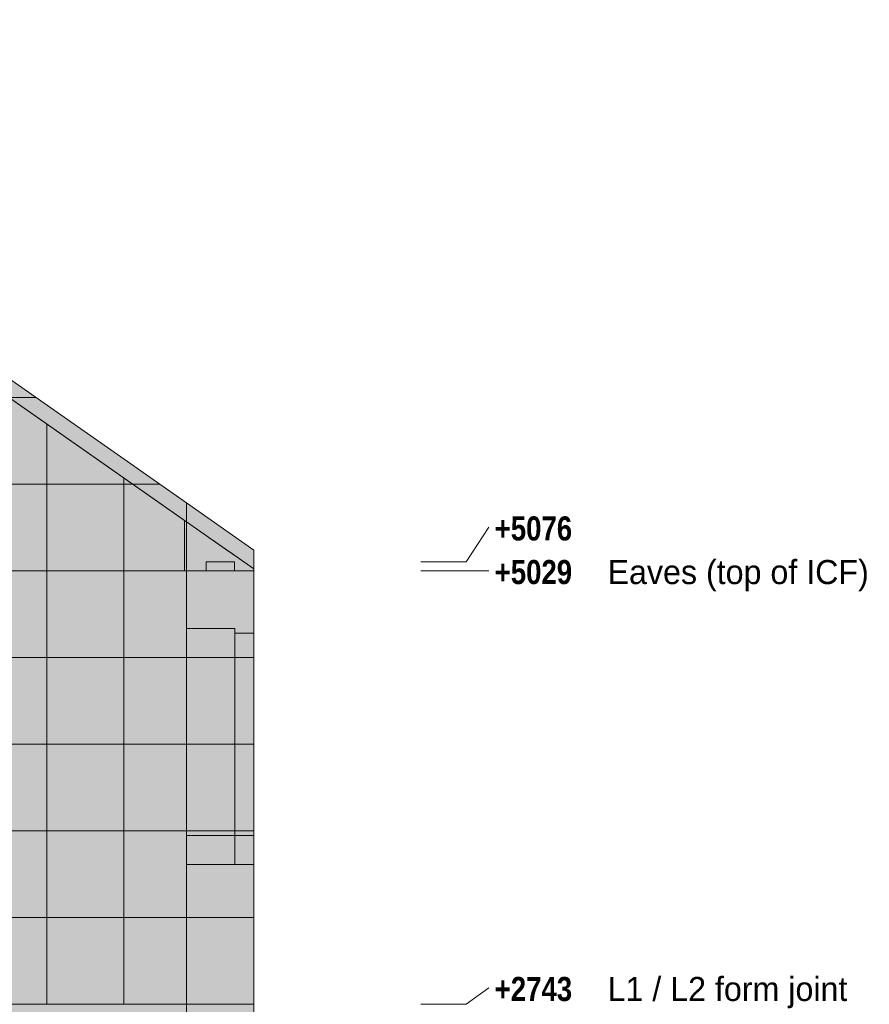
# Model space of a CAD drawing. Header units: millimetres. Extents: x 17 to 413, y 4 to 292.
# Tile 31 of 66: x 120 to 165, y 157 to 208. Entities that reach past the tile are written whole.
import ezdxf

# ---------------------------------------------------------------- set-up
doc = ezdxf.new("R2010")
doc.units = ezdxf.units.MM
for name, color, linetype in [('FILL-EPS', 7, 'Continuous'), ('FILL-LIGHT', 7, 'Continuous'), ('LINE-C_2E8C94', 7, 'Continuous'), ('LINE-C_337880', 7, 'Continuous'), ('LINE-STEEL', 7, 'Continuous'), ('LINE-STEEL_GREY', 7, 'Continuous'), ('TEXT-STEEL', 7, 'Continuous')]:
    doc.layers.add(name, color=color, linetype=linetype)
doc.styles.add('OpenSansCondensed-Bold', font='OpenSansCondensed-Bold.ttf')

msp = doc.modelspace()

# ---------------------------------------------------------------- hatches: boundary and pattern name
at = {"layer": 'FILL-EPS', "true_color": 0xccffff}
h = msp.add_hatch(color=7, dxfattribs=at)
h.dxf.hatch_style = 1
h.paths.add_polyline_path([(56.098, 182.976), (92.5, 208.464), (92.498, 208.466), (92.5, 208.464), (92.5, 208.464), (128.901, 182.976), (128.901, 156.538), (128.917, 156.535), (128.917, 156.535), (128.902, 156.538), (128.901, 156.538), (56.098, 156.538)])
h = msp.add_hatch(color=7, dxfattribs=at)
h.dxf.hatch_style = 1
h.paths.add_polyline_path([(56.098, 156.538), (56.098, 182.976), (92.5, 208.464), (128.901, 182.976), (128.901, 156.538)])
h = msp.add_hatch(color=7, dxfattribs=at)
h.dxf.hatch_style = 1
h.paths.add_polyline_path([(56.101, 156.538), (56.101, 181.988), (56.088, 181.979), (90.405, 206.008), (90.409, 206.011), (90.409, 206.011), (90.422, 206.02), (90.422, 206.02), (91.579, 206.83), (93.421, 206.83), (128.899, 181.988), (128.899, 156.538)])
h = msp.add_hatch(color=7, dxfattribs=at)
h.dxf.hatch_style = 1
h.paths.add_polyline_path([(56.101, 156.538), (56.101, 181.988), (91.579, 206.83), (93.421, 206.83), (94.575, 206.022), (94.578, 206.02), (94.58, 206.022), (94.591, 206.011), (128.899, 181.988), (128.899, 156.538)])
h = msp.add_hatch(color=7, dxfattribs=at)
h.dxf.hatch_style = 1
h.paths.add_polyline_path([(56.101, 156.538), (56.101, 179.398), (56.2, 179.398), (56.2, 182.058), (91.579, 206.83), (93.421, 206.83), (94.677, 205.951), (96.856, 204.425), (96.859, 204.423), (96.86, 204.423), (96.872, 204.413), (96.872, 204.413), (96.872, 204.413), (128.799, 182.058), (128.799, 179.398), (128.899, 179.398), (128.899, 156.538)])
h = msp.add_hatch(color=7, dxfattribs=at)
h.dxf.hatch_style = 1
h.paths.add_polyline_path([(56.101, 156.538), (56.101, 179.398), (56.101, 181.988), (56.2, 182.058), (88.128, 204.413), (91.579, 206.83), (93.421, 206.83), (128.799, 182.058), (128.899, 181.988), (128.899, 156.538)])
h = msp.add_hatch(color=7, dxfattribs=at)
h.dxf.hatch_style = 1
h.paths.add_polyline_path([(128.901, 179.398), (128.901, 182.976), (132.458, 180.486), (132.458, 179.398), (128.901, 179.398)])
h = msp.add_hatch(color=7, dxfattribs=at)
h.dxf.hatch_style = 1
h.paths.add_polyline_path([(128.901, 179.398), (128.901, 182.976), (132.458, 180.486), (132.458, 179.398), (128.901, 179.398)])
h = msp.add_hatch(color=7, dxfattribs=at)
h.dxf.hatch_style = 1
h.paths.add_polyline_path([(128.799, 182.058), (128.899, 181.988), (128.899, 179.398), (128.799, 179.398)])
h = msp.add_hatch(color=7, dxfattribs=at)
h.dxf.hatch_style = 1
h.paths.add_polyline_path([(128.898, 181.999), (128.899, 181.988), (132.458, 179.496), (132.458, 156.538), (128.899, 156.538), (128.899, 181.988)])
h = msp.add_hatch(color=7, dxfattribs=at)
h.dxf.hatch_style = 1
h.paths.add_polyline_path([(128.899, 171.241), (128.899, 181.988), (132.458, 179.496), (132.458, 179.496), (132.458, 179.497), (132.458, 179.496), (132.458, 156.538), (128.899, 156.538)])
h = msp.add_hatch(color=7, dxfattribs=at)
h.dxf.hatch_style = 1
h.paths.add_polyline_path([(128.899, 181.988), (132.458, 179.496), (132.458, 179.398), (128.899, 179.398)])
h = msp.add_hatch(color=7, dxfattribs=at)
h.dxf.hatch_style = 1
h.paths.add_polyline_path([(128.899, 179.398), (128.899, 179.414), (128.899, 179.414), (128.899, 181.988), (131.141, 180.418), (131.157, 180.407), (131.157, 180.407), (131.157, 180.407), (132.458, 179.496), (132.458, 179.398), (132.464, 179.413), (132.46, 179.404), (132.458, 179.398), (132.458, 179.398), (132.458, 156.538), (128.901, 156.538), (128.899, 156.538)])
h = msp.add_hatch(color=7, dxfattribs=at)
h.dxf.hatch_style = 1
h.paths.add_polyline_path([(128.899, 156.538), (128.899, 179.398), (128.899, 179.398), (128.899, 179.398), (128.899, 179.402), (128.899, 179.398), (132.458, 179.398), (132.458, 156.538), (128.901, 156.538), (128.901, 156.534), (128.901, 156.538)])
h = msp.add_hatch(color=7, dxfattribs=at)
h.dxf.hatch_style = 1
h.paths.add_polyline_path([(128.901, 156.538), (128.901, 179.398), (132.458, 179.398), (132.458, 156.538)])
h = msp.add_hatch(color=7, dxfattribs=at)
h.dxf.hatch_style = 1
h.paths.add_polyline_path([(128.901, 179.398), (132.458, 179.398), (132.458, 156.538), (128.901, 156.538)])
h = msp.add_hatch(color=7, dxfattribs=at)
h.dxf.hatch_style = 1
h.paths.add_polyline_path([(128.901, 176.355), (131.452, 176.355), (131.452, 165.432), (128.901, 165.432)])
h = msp.add_hatch(color=7, dxfattribs=at)
h.dxf.hatch_style = 1
h.paths.add_polyline_path([(128.901, 165.432), (128.901, 176.355), (131.452, 176.355), (131.452, 165.432)])
h = msp.add_hatch(color=7, dxfattribs=at)
h.dxf.hatch_style = 1
h.paths.add_polyline_path([(128.901, 176.355), (131.452, 176.355), (131.452, 163.908), (128.901, 163.908)])
h = msp.add_hatch(color=7, dxfattribs=at)
h.dxf.hatch_style = 1
h.paths.add_polyline_path([(128.901, 163.908), (128.901, 176.355), (131.452, 176.355), (131.452, 163.908)])
h = msp.add_hatch(color=7, dxfattribs=at)
h.dxf.hatch_style = 1
h.paths.add_polyline_path([(128.901, 176.355), (131.452, 176.355), (131.452, 163.908), (128.901, 163.908)])
h = msp.add_hatch(color=7, dxfattribs=at)
h.dxf.hatch_style = 1
h.paths.add_polyline_path([(128.901, 163.908), (128.901, 176.355), (131.452, 176.355), (131.452, 163.908)])
h = msp.add_hatch(color=7, dxfattribs=at)
h.dxf.hatch_style = 1
h.paths.add_polyline_path([(128.901, 176.355), (131.452, 176.355), (131.452, 165.432), (128.901, 165.432)])
h = msp.add_hatch(color=7, dxfattribs=at)
h.dxf.hatch_style = 1
h.paths.add_polyline_path([(128.901, 165.432), (128.901, 176.355), (131.452, 176.355), (131.452, 165.432)])
h = msp.add_hatch(color=7, dxfattribs=at)
h.dxf.hatch_style = 1
h.paths.add_polyline_path([(131.452, 176.105), (132.458, 176.105), (132.458, 165.432), (131.452, 165.432)])
h = msp.add_hatch(color=7, dxfattribs=at)
h.dxf.hatch_style = 1
h.paths.add_polyline_path([(131.452, 165.432), (131.452, 176.105), (132.458, 176.105), (132.458, 165.432)])
h = msp.add_hatch(color=7, dxfattribs=at)
h.dxf.hatch_style = 1
h.paths.add_polyline_path([(131.452, 176.105), (132.458, 176.105), (132.458, 163.908), (131.452, 163.908)])
h = msp.add_hatch(color=7, dxfattribs=at)
h.dxf.hatch_style = 1
h.paths.add_polyline_path([(131.452, 163.908), (131.452, 176.105), (132.458, 176.105), (132.458, 163.908)])
h = msp.add_hatch(color=7, dxfattribs=at)
h.dxf.hatch_style = 1
h.paths.add_polyline_path([(131.452, 176.105), (132.458, 176.105), (132.458, 163.908), (131.452, 163.908)])
h = msp.add_hatch(color=7, dxfattribs=at)
h.dxf.hatch_style = 1
h.paths.add_polyline_path([(131.452, 163.908), (131.452, 176.105), (132.458, 176.105), (132.458, 163.908)])
h = msp.add_hatch(color=7, dxfattribs=at)
h.dxf.hatch_style = 1
h.paths.add_polyline_path([(131.452, 176.105), (132.458, 176.105), (132.458, 165.432), (131.452, 165.432)])
h = msp.add_hatch(color=7, dxfattribs=at)
h.dxf.hatch_style = 1
h.paths.add_polyline_path([(131.452, 165.432), (131.452, 176.105), (132.458, 176.105), (132.458, 165.432)])
h = msp.add_hatch(color=7, dxfattribs=at)
h.dxf.hatch_style = 1
h.paths.add_polyline_path([(56.098, 129.106), (56.098, 156.538), (128.901, 156.538), (128.901, 129.106)])
h = msp.add_hatch(color=7, dxfattribs=at)
h.dxf.hatch_style = 1
h.paths.add_polyline_path([(56.098, 156.538), (128.901, 156.538), (128.901, 129.106), (56.098, 129.106)])
h = msp.add_hatch(color=7, dxfattribs=at)
h.dxf.hatch_style = 1
h.paths.add_polyline_path([(56.101, 129.106), (56.101, 156.538), (128.899, 156.538), (128.899, 129.106)])
h = msp.add_hatch(color=7, dxfattribs=at)
h.dxf.hatch_style = 1
h.paths.add_polyline_path([(56.101, 156.538), (128.899, 156.538), (128.899, 129.106), (56.101, 129.106)])
h = msp.add_hatch(color=7, dxfattribs=at)
h.dxf.hatch_style = 1
h.paths.add_polyline_path([(56.101, 129.106), (56.101, 156.538), (128.899, 156.538), (128.899, 129.106)])
h = msp.add_hatch(color=7, dxfattribs=at)
h.dxf.hatch_style = 1
h.paths.add_polyline_path([(56.101, 156.538), (128.899, 156.538), (128.899, 129.106), (56.101, 129.106)])
h = msp.add_hatch(color=7, dxfattribs=at)
h.dxf.hatch_style = 1
h.paths.add_polyline_path([(128.899, 156.554), (128.901, 156.538), (132.458, 156.538), (132.458, 129.106), (128.901, 129.106), (128.899, 129.106), (128.899, 156.538), (128.899, 156.538), (128.899, 156.554)])
h = msp.add_hatch(color=7, dxfattribs=at)
h.dxf.hatch_style = 1
h.paths.add_polyline_path([(128.899, 129.106), (128.899, 156.538), (132.458, 156.538), (132.458, 129.106)])
h = msp.add_hatch(color=7, dxfattribs=at)
h.dxf.hatch_style = 1
h.paths.add_polyline_path([(128.899, 129.09), (128.899, 129.09), (128.899, 156.538), (128.901, 156.538), (132.458, 156.538), (132.458, 129.106), (128.901, 129.106)])
h = msp.add_hatch(color=7, dxfattribs=at)
h.dxf.hatch_style = 1
h.paths.add_polyline_path([(128.901, 156.538), (128.901, 156.522), (128.901, 156.522), (128.899, 156.522), (128.899, 156.522)])
h = msp.add_hatch(color=7, dxfattribs=at)
h.dxf.hatch_style = 1
h.paths.add_polyline_path([(128.899, 156.538), (132.458, 156.538), (132.458, 129.106), (128.899, 129.106)])
h = msp.add_hatch(color=7, dxfattribs=at)
h.dxf.hatch_style = 1
h.paths.add_polyline_path([(128.901, 129.106), (128.901, 156.538), (132.458, 156.538), (132.458, 129.106)])
h = msp.add_hatch(color=7, dxfattribs=at)
h.dxf.hatch_style = 1
h.paths.add_polyline_path([(128.901, 156.538), (132.458, 156.538), (132.458, 129.106), (128.901, 129.106)])
at = {"layer": 'FILL-LIGHT', "true_color": 0xd9d9d9}
h = msp.add_hatch(color=254, dxfattribs=at)
h.dxf.hatch_style = 1
h.paths.add_polyline_path([(129.941, 179.398), (129.941, 179.866), (131.441, 179.866), (131.441, 179.398)])
h = msp.add_hatch(color=254, dxfattribs=at)
h.dxf.hatch_style = 1
h.paths.add_polyline_path([(129.941, 179.866), (131.441, 179.866), (131.441, 179.398), (129.941, 179.398)])
h = msp.add_hatch(color=254, dxfattribs=at)
h.dxf.hatch_style = 1
h.paths.add_polyline_path([(129.941, 179.398), (129.941, 179.866), (131.441, 179.866), (131.441, 179.398)])
h = msp.add_hatch(color=254, dxfattribs=at)
h.dxf.hatch_style = 1
h.paths.add_polyline_path([(129.941, 179.866), (131.441, 179.866), (131.441, 179.398), (129.941, 179.398)])

# ---------------------------------------------------------------- linework, layer by layer
at = {"layer": 'LINE-C_2E8C94', "lineweight": 5}
for points in [[(56.098, 182.976), (92.5, 208.464), (92.498, 208.466), (92.5, 208.464), (92.5, 208.464), (128.901, 182.976), (128.901, 156.538), (128.917, 156.535), (128.917, 156.535), (128.902, 156.538), (128.901, 156.538), (128.901, 156.538), (128.901, 156.538), (128.901, 156.538), (56.098, 156.538)], [(56.098, 156.538), (56.098, 182.976), (92.5, 208.464), (92.5, 208.464), (92.5, 208.464), (92.5, 208.464), (92.5, 208.464), (92.5, 208.464), (92.5, 208.464), (128.901, 182.976), (128.901, 156.538), (128.901, 156.538), (128.901, 156.538), (128.901, 156.538)], [(56.101, 156.538), (56.101, 181.988), (56.088, 181.979), (90.405, 206.008), (90.409, 206.011), (90.409, 206.011), (90.422, 206.02), (90.422, 206.02), (91.579, 206.83), (93.421, 206.83), (128.899, 181.988), (128.899, 156.538)], [(56.101, 156.538), (56.101, 181.988), (91.579, 206.83), (93.421, 206.83), (94.575, 206.022), (94.578, 206.02), (94.58, 206.022), (94.591, 206.011), (128.899, 181.988), (128.899, 156.538)], [(56.101, 156.538), (56.101, 179.398), (56.2, 179.398), (56.2, 182.058), (91.579, 206.83), (93.421, 206.83), (94.677, 205.951), (96.856, 204.425), (96.859, 204.423), (96.86, 204.423), (96.872, 204.413), (96.872, 204.413), (96.872, 204.413), (128.799, 182.058), (128.799, 179.398), (128.899, 179.398), (128.899, 156.538)], [(56.101, 156.538), (56.101, 179.398), (56.101, 179.398), (56.101, 181.988), (56.2, 182.058), (88.128, 204.413), (88.128, 204.413), (91.579, 206.83), (91.579, 206.83), (91.579, 206.83), (93.421, 206.83), (93.421, 206.83), (128.799, 182.058), (128.899, 181.988), (128.899, 181.988), (128.899, 181.988), (128.899, 181.988), (128.899, 156.538), (128.899, 156.538)], [(128.901, 179.398), (128.901, 179.398), (128.901, 182.976), (132.458, 180.486), (132.458, 180.486), (132.458, 179.398), (128.901, 179.398), (128.901, 179.398), (128.901, 179.398)], [(128.901, 179.398), (128.901, 179.398), (128.901, 182.976), (132.458, 180.486), (132.458, 180.486), (132.458, 179.398), (128.901, 179.398), (128.901, 179.398), (128.901, 179.398)], [(128.799, 182.058), (128.799, 182.058), (128.799, 182.058), (128.799, 182.058), (128.899, 181.988), (128.899, 179.398), (128.899, 179.398), (128.799, 179.398), (128.799, 182.058)], [(128.898, 181.999), (128.899, 181.988), (132.458, 179.496), (132.458, 156.538), (132.458, 156.538), (128.899, 156.538), (128.899, 181.988), (128.899, 181.988), (128.899, 181.988)], [(128.899, 171.241), (128.899, 181.988), (132.458, 179.496), (132.458, 179.496), (132.458, 179.497), (132.458, 179.496), (132.458, 156.538), (132.458, 156.538), (128.899, 156.538), (128.899, 171.241)], [(128.899, 181.988), (132.458, 179.496), (132.458, 179.398), (128.899, 179.398), (128.899, 181.988)], [(128.899, 179.398), (128.899, 179.414), (128.899, 179.414), (128.899, 181.988), (131.141, 180.418), (131.157, 180.407), (131.157, 180.407), (131.157, 180.407), (131.157, 180.407), (132.458, 179.496), (132.458, 179.398), (132.464, 179.413), (132.464, 179.413), (132.46, 179.404), (132.458, 179.398), (132.458, 179.398), (132.458, 156.538), (128.901, 156.538), (128.901, 156.538), (128.899, 156.538), (128.899, 179.398)], [(128.899, 156.538), (128.899, 179.398), (128.899, 179.398), (128.899, 179.398), (128.899, 179.402), (128.899, 179.398), (132.458, 179.398), (132.458, 179.398), (132.458, 156.538), (132.458, 156.538), (128.901, 156.538), (128.901, 156.534), (128.901, 156.538)], [(128.901, 156.538), (128.901, 156.538), (128.901, 179.398), (132.458, 179.398), (132.458, 179.398), (132.458, 156.538)], [(128.901, 179.398), (132.458, 179.398), (132.458, 156.538), (132.458, 156.538), (128.901, 156.538), (128.901, 179.398)], [(128.901, 176.355), (131.452, 176.355), (131.452, 165.432), (128.901, 165.432)], [(128.901, 165.432), (128.901, 176.355), (131.452, 176.355), (131.452, 165.432)], [(128.901, 176.355), (131.452, 176.355), (131.452, 163.908), (131.452, 163.908), (128.901, 163.908), (128.901, 176.355)], [(128.901, 163.908), (128.901, 163.908), (128.901, 176.355), (131.452, 176.355), (131.452, 176.355), (131.452, 163.908)], [(128.901, 176.355), (131.452, 176.355), (131.452, 163.908), (131.452, 163.908), (128.901, 163.908), (128.901, 176.355)], [(128.901, 163.908), (128.901, 163.908), (128.901, 176.355), (131.452, 176.355), (131.452, 176.355), (131.452, 163.908)], [(128.901, 176.355), (131.452, 176.355), (131.452, 165.432), (128.901, 165.432)], [(128.901, 165.432), (128.901, 176.355), (131.452, 176.355), (131.452, 165.432)], [(131.452, 176.105), (132.458, 176.105), (132.458, 165.432), (132.458, 165.432), (131.452, 165.432), (131.452, 176.105)], [(131.452, 165.432), (131.452, 165.432), (131.452, 176.105), (132.458, 176.105), (132.458, 176.105), (132.458, 165.432)], [(131.452, 176.105), (132.458, 176.105), (132.458, 163.908), (131.452, 163.908)], [(131.452, 163.908), (131.452, 176.105), (132.458, 176.105), (132.458, 163.908)], [(131.452, 176.105), (132.458, 176.105), (132.458, 163.908), (131.452, 163.908)], [(131.452, 163.908), (131.452, 176.105), (132.458, 176.105), (132.458, 163.908)], [(131.452, 176.105), (132.458, 176.105), (132.458, 165.432), (132.458, 165.432), (131.452, 165.432), (131.452, 176.105)], [(131.452, 165.432), (131.452, 165.432), (131.452, 176.105), (132.458, 176.105), (132.458, 176.105), (132.458, 165.432)], [(56.098, 129.106), (56.098, 156.538), (128.901, 156.538), (128.901, 156.538), (128.901, 156.538), (128.901, 129.106)], [(56.098, 156.538), (128.901, 156.538), (128.901, 129.106), (56.098, 129.106)], [(56.101, 129.106), (56.101, 129.106), (56.101, 156.538), (128.899, 156.538), (128.899, 156.538), (128.899, 156.538), (128.899, 129.106)], [(56.101, 156.538), (128.899, 156.538), (128.899, 129.106), (128.899, 129.106), (128.899, 129.106), (56.101, 129.106)], [(56.101, 129.106), (56.101, 129.106), (56.101, 156.538), (128.899, 156.538), (128.899, 156.538), (128.899, 156.538), (128.899, 129.106)], [(56.101, 156.538), (128.899, 156.538), (128.899, 129.106), (128.899, 129.106), (128.899, 129.106), (56.101, 129.106)], [(128.899, 156.554), (128.901, 156.538), (132.458, 156.538), (132.458, 129.106), (132.458, 129.106), (132.458, 129.106), (128.901, 129.106), (128.901, 129.106), (128.901, 129.106), (128.899, 129.106), (128.899, 156.538), (128.899, 156.538), (128.899, 156.538), (128.899, 156.554)], [(128.899, 129.106), (128.899, 156.538), (132.458, 156.538), (132.458, 129.106)], [(128.899, 129.09), (128.899, 129.09), (128.899, 156.538), (128.901, 156.538), (128.901, 156.538), (128.901, 156.538), (132.458, 156.538), (132.458, 156.538), (132.458, 129.106), (128.901, 129.106)], [(128.901, 156.538), (128.901, 156.522), (128.901, 156.522), (128.899, 156.522), (128.899, 156.522)], [(128.899, 156.538), (132.458, 156.538), (132.458, 129.106), (128.899, 129.106)], [(128.901, 129.106), (128.901, 129.106), (128.901, 156.538), (132.458, 156.538), (132.458, 156.538), (132.458, 129.106)], [(128.901, 156.538), (132.458, 156.538), (132.458, 129.106), (132.458, 129.106), (128.901, 129.106), (128.901, 156.538)]]:
    msp.add_lwpolyline(points, close=True, dxfattribs=at)
at = {"layer": 'LINE-C_337880', "lineweight": 5}
for p, q in [((108.93, 188.542), (120.934, 188.542)), ((108.93, 188.542), (120.934, 188.542)), ((121.535, 183.97), (121.535, 187.132)), ((121.535, 183.97), (121.535, 187.132)), ((101.216, 183.97), (121.535, 183.97)), ((101.216, 183.97), (121.535, 183.97)), ((101.216, 183.97), (121.535, 183.97)), ((101.216, 183.97), (121.535, 183.97)), ((108.93, 183.97), (127.464, 183.97)), ((108.93, 183.97), (127.464, 183.97)), ((121.535, 179.398), (121.535, 183.97)), ((121.535, 183.97), (125.6, 183.97)), ((121.535, 179.398), (121.535, 183.97)), ((121.535, 183.97), (125.6, 183.97)), ((121.535, 183.97), (125.6, 183.97)), ((121.535, 183.97), (125.6, 183.97)), ((125.6, 183.97), (125.6, 184.286)), ((125.6, 183.97), (125.6, 184.286)), ((125.6, 183.97), (126.051, 183.97)), ((125.6, 183.97), (126.051, 183.97)), ((125.6, 179.398), (125.6, 183.97)), ((125.6, 183.97), (126.051, 183.97)), ((125.6, 179.398), (125.6, 183.97)), ((125.6, 183.97), (126.051, 183.97)), ((101.216, 179.398), (121.535, 179.398)), ((101.216, 179.398), (121.535, 179.398)), ((101.216, 179.398), (121.535, 179.398)), ((101.216, 179.398), (121.535, 179.398)), ((108.93, 179.398), (128.892, 179.398)), ((108.93, 179.398), (128.892, 179.398)), ((121.535, 179.398), (125.6, 179.398)), ((121.535, 179.398), (125.6, 179.398)), ((121.535, 174.826), (121.535, 179.398)), ((121.535, 179.398), (125.6, 179.398)), ((121.535, 174.826), (121.535, 179.398)), ((121.535, 179.398), (125.6, 179.398)), ((125.6, 174.826), (125.6, 179.398)), ((125.6, 179.398), (128.889, 179.398)), ((125.6, 174.826), (125.6, 179.398)), ((125.6, 179.398), (128.79, 179.398)), ((125.6, 179.398), (128.889, 179.398)), ((125.6, 179.398), (128.889, 179.398)), ((128.909, 179.398), (132.447, 179.398)), ((128.909, 179.398), (132.447, 179.398)), ((128.909, 179.398), (132.447, 179.398)), ((101.216, 174.826), (121.535, 174.826)), ((101.216, 174.826), (121.535, 174.826)), ((101.216, 174.826), (121.535, 174.826)), ((101.216, 174.826), (121.535, 174.826)), ((108.93, 174.826), (128.892, 174.826)), ((108.93, 174.826), (128.892, 174.826)), ((121.535, 170.254), (121.535, 174.826)), ((121.535, 174.826), (125.6, 174.826)), ((121.535, 170.254), (121.535, 174.826)), ((121.535, 174.826), (125.6, 174.826)), ((121.535, 174.826), (125.6, 174.826)), ((121.535, 174.826), (125.6, 174.826)), ((125.6, 174.826), (128.889, 174.826)), ((125.6, 174.826), (128.889, 174.826)), ((125.6, 170.254), (125.6, 174.826)), ((125.6, 174.826), (128.889, 174.826)), ((125.6, 170.254), (125.6, 174.826)), ((125.6, 174.826), (128.889, 174.826)), ((128.909, 174.826), (132.447, 174.826)), ((128.909, 174.826), (132.447, 174.826)), ((128.909, 174.826), (132.447, 174.826)), ((128.909, 174.826), (132.447, 174.826)), ((128.911, 174.826), (132.447, 174.826)), ((128.911, 174.826), (131.442, 174.826)), ((128.911, 174.826), (131.442, 174.826)), ((128.911, 174.826), (131.442, 174.826)), ((128.911, 174.826), (131.442, 174.826)), ((128.911, 174.826), (131.442, 174.826)), ((128.911, 174.826), (131.442, 174.826)), ((128.911, 174.826), (131.442, 174.826)), ((128.911, 174.826), (131.442, 174.826)), ((128.911, 174.826), (132.447, 174.826)), ((131.462, 174.826), (132.447, 174.826)), ((131.462, 174.826), (132.447, 174.826)), ((131.462, 174.826), (132.447, 174.826)), ((131.462, 174.826), (132.447, 174.826)), ((131.462, 174.826), (132.447, 174.826)), ((131.462, 174.826), (132.447, 174.826)), ((131.462, 174.826), (132.447, 174.826)), ((131.462, 174.826), (132.447, 174.826)), ((101.216, 170.254), (121.535, 170.254)), ((101.216, 170.254), (121.535, 170.254)), ((101.216, 170.254), (121.535, 170.254)), ((101.216, 170.254), (121.535, 170.254)), ((108.93, 170.254), (128.892, 170.254)), ((108.93, 170.254), (128.892, 170.254)), ((121.535, 170.254), (125.6, 170.254)), ((121.535, 170.254), (125.6, 170.254)), ((121.535, 165.682), (121.535, 170.254)), ((121.535, 170.254), (125.6, 170.254)), ((121.535, 165.682), (121.535, 170.254)), ((121.535, 170.254), (125.6, 170.254)), ((125.6, 165.682), (125.6, 170.254)), ((125.6, 170.254), (128.889, 170.254)), ((125.6, 165.682), (125.6, 170.254)), ((125.6, 170.254), (128.889, 170.254)), ((125.6, 170.254), (128.889, 170.254)), ((125.6, 170.254), (128.889, 170.254)), ((128.909, 170.254), (132.447, 170.254)), ((128.909, 170.254), (132.447, 170.254)), ((128.909, 170.254), (132.447, 170.254)), ((128.909, 170.254), (132.447, 170.254)), ((128.911, 170.254), (132.447, 170.254)), ((128.911, 170.254), (131.442, 170.254)), ((128.911, 170.254), (131.442, 170.254)), ((128.911, 170.254), (131.442, 170.254)), ((128.911, 170.254), (131.442, 170.254)), ((128.911, 170.254), (131.442, 170.254)), ((128.911, 170.254), (131.442, 170.254)), ((128.911, 170.254), (131.442, 170.254)), ((128.911, 170.254), (131.442, 170.254)), ((128.911, 170.254), (132.447, 170.254)), ((131.462, 170.254), (132.447, 170.254)), ((131.462, 170.254), (132.447, 170.254)), ((131.462, 170.254), (132.447, 170.254)), ((131.462, 170.254), (132.447, 170.254)), ((131.462, 170.254), (132.447, 170.254)), ((131.462, 170.254), (132.447, 170.254)), ((131.462, 170.254), (132.447, 170.254)), ((131.462, 170.254), (132.447, 170.254)), ((101.216, 165.682), (121.535, 165.682)), ((101.216, 165.682), (121.535, 165.682)), ((101.216, 165.682), (121.535, 165.682)), ((101.216, 165.682), (121.535, 165.682)), ((108.93, 165.682), (128.892, 165.682)), ((108.93, 165.682), (128.892, 165.682)), ((121.535, 161.11), (121.535, 165.682)), ((121.535, 165.682), (125.6, 165.682)), ((121.535, 161.11), (121.535, 165.682)), ((121.535, 165.682), (125.6, 165.682)), ((121.535, 165.682), (125.6, 165.682)), ((121.535, 165.682), (125.6, 165.682)), ((125.6, 165.682), (128.889, 165.682)), ((125.6, 165.682), (128.889, 165.682)), ((125.6, 161.11), (125.6, 165.682)), ((125.6, 165.682), (128.889, 165.682)), ((125.6, 161.11), (125.6, 165.682)), ((125.6, 165.682), (128.889, 165.682)), ((128.909, 165.682), (132.447, 165.682)), ((128.909, 165.682), (132.447, 165.682)), ((128.909, 165.682), (132.447, 165.682)), ((128.909, 165.682), (132.447, 165.682)), ((128.911, 165.682), (132.447, 165.682)), ((128.911, 165.682), (131.442, 165.682)), ((128.911, 165.682), (131.442, 165.682)), ((128.911, 165.682), (131.442, 165.682)), ((128.911, 165.682), (131.442, 165.682)), ((128.911, 165.682), (131.442, 165.682)), ((128.911, 165.682), (131.442, 165.682)), ((128.911, 165.682), (131.442, 165.682)), ((128.911, 165.682), (131.442, 165.682)), ((128.911, 165.682), (132.447, 165.682)), ((131.462, 165.682), (132.447, 165.682)), ((131.462, 165.682), (132.447, 165.682)), ((131.462, 165.682), (132.447, 165.682)), ((131.462, 165.682), (132.447, 165.682)), ((131.462, 165.682), (132.447, 165.682)), ((131.462, 165.682), (132.447, 165.682)), ((131.462, 165.682), (132.447, 165.682)), ((131.462, 165.682), (132.447, 165.682)), ((101.216, 161.11), (121.535, 161.11)), ((101.216, 161.11), (121.535, 161.11)), ((101.216, 161.11), (121.535, 161.11)), ((101.216, 161.11), (121.535, 161.11)), ((108.93, 161.11), (128.892, 161.11)), ((108.93, 161.11), (128.892, 161.11)), ((121.535, 161.11), (125.6, 161.11)), ((121.535, 161.11), (125.6, 161.11)), ((121.535, 156.548), (121.535, 161.11)), ((121.535, 161.11), (125.6, 161.11)), ((121.535, 156.548), (121.535, 161.11)), ((121.535, 161.11), (125.6, 161.11)), ((125.6, 156.548), (125.6, 161.11)), ((125.6, 161.11), (128.889, 161.11)), ((125.6, 156.548), (125.6, 161.11)), ((125.6, 161.11), (128.889, 161.11)), ((125.6, 161.11), (128.889, 161.11)), ((125.6, 161.11), (128.889, 161.11)), ((128.909, 161.11), (132.447, 161.11)), ((128.909, 161.11), (132.447, 161.11)), ((128.909, 161.11), (132.447, 161.11)), ((128.909, 161.11), (132.447, 161.11)), ((128.911, 161.11), (132.447, 161.11)), ((128.911, 161.11), (132.447, 161.11))]:
    msp.add_line(p, q, dxfattribs=at)
at = {"layer": 'LINE-STEEL', "lineweight": 5}
for p, q in [((143.657, 179.866), (144.857, 181.696)), ((141.257, 179.866), (143.657, 179.866)), ((141.257, 179.396), (143.657, 179.396)), ((143.657, 179.396), (144.857, 179.396)), ((143.657, 156.536), (144.857, 157.406)), ((141.257, 156.536), (143.657, 156.536))]:
    msp.add_line(p, q, dxfattribs=at)
at = {"layer": 'LINE-STEEL_GREY', "lineweight": 5}
for points in [[(129.941, 179.398), (129.941, 179.866), (131.441, 179.866), (131.441, 179.398)], [(129.941, 179.866), (131.441, 179.866), (131.441, 179.398), (129.941, 179.398)], [(129.941, 179.398), (129.941, 179.866), (131.441, 179.866), (131.441, 179.398)], [(129.941, 179.866), (131.441, 179.866), (131.441, 179.398), (129.941, 179.398)]]:
    msp.add_lwpolyline(points, close=True, dxfattribs=at)

# ---------------------------------------------------------------- texts
at = {"layer": 'TEXT-STEEL', "style": 'OpenSansCondensed-Bold'}
for s, p in [('+5076', (145.157, 180.996)), ('+5029', (145.157, 178.696)), ('+2743', (145.157, 156.706))]:
    msp.add_text(s, height=1.27, dxfattribs=at).set_placement(p)
at = {"layer": 'TEXT-STEEL'}
for s, p in [('Eaves (top of ICF)', (151.112, 178.696)), ('L1 / L2 form joint', (151.112, 156.706))]:
    msp.add_text(s, height=1.27, dxfattribs=at).set_placement(p)

doc.saveas('drawing.dxf')
